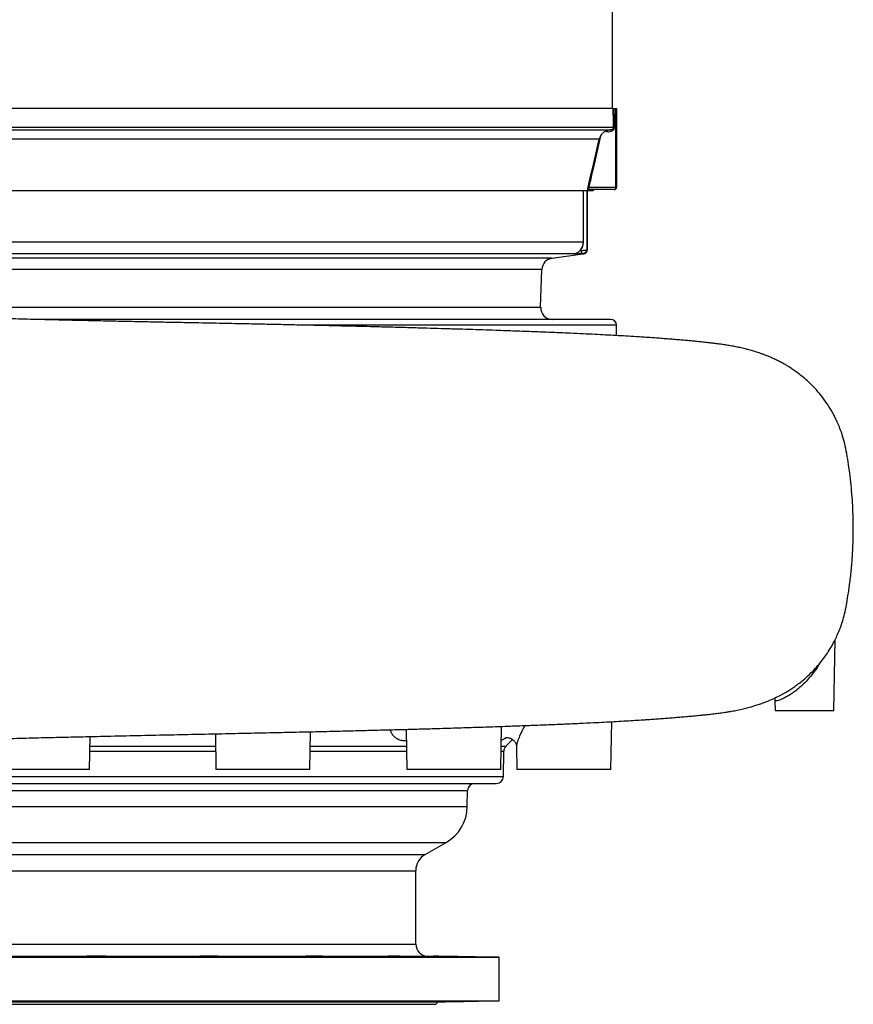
# Model space of a CAD drawing. Header units: millimetres. Extents: x 4189 to 16223, y 1378 to 18140.
# Tile 7 of 11: x 12673 to 16223, y 1378 to 5568. Entities that reach past the tile are written whole.
import ezdxf

# ---------------------------------------------------------------- set-up
doc = ezdxf.new("R2010")
doc.units = ezdxf.units.MM
doc.header["$LTSCALE"] = 5

msp = doc.modelspace()

# ---------------------------------------------------------------- linework, layer by layer
at = {"color": 7, "linetype": 'Continuous', "lineweight": 25}
for p, q in [((15197, 5190.3), (15197, 14210.3)), ((15200, 5190.3), (11278.9, 5190.3)), ((15202.9, 5190.3), (15211.6, 5190.3)), ((15211.6, 4855.3), (15211.6, 5190.3)), ((15211.6, 5190.3), (15214.5, 5190.3)), ((15214.5, 5190.3), (15214.5, 4855.3)), ((11277.4, 5110.5), (15201.6, 5110.5)), ((11288.8, 5100.3), (15190.2, 5100.3)), ((15140, 5060), (11339, 5060)), ((15073.1, 4840.3), (11364.5, 4840.3)), ((15092.4, 4840.3), (15073.1, 4840.3)), ((15073.1, 4621.3), (15073.1, 4840.3)), ((15073.4, 4621.3), (15073.4, 4840.3)), ((15089.3, 4589.3), (15089.3, 4840.3)), ((15089.5, 4840.3), (15089.5, 4589.3)), ((15096.5, 4855.3), (15211.6, 4855.3)), ((15114.5, 4840.3), (15097.5, 4840.3)), ((15204.5, 4845.3), (15104.1, 4845.3)), ((15114.5, 4840.3), (15114.7, 4841.2)), ((15214.5, 4855.3), (15211.6, 4855.3)), ((15073.1, 4621.3), (11847.2, 4621.3)), ((15035.5, 4571.8), (11879.2, 4571.8)), ((14939.9, 4553.3), (15071.4, 4571.8)), ((15079, 4573.6), (15079, 4573.6)), ((15089.3, 4589.3), (15089.5, 4589.3)), ((14891.3, 4344.6), (14896.9, 4505.5)), ((15189.5, 4292.8), (12729.7, 4292.8)), ((15214.5, 4223.9), (15214.5, 4267.8)), ((16139.5, 2627.8), (16144.7, 2928.9)), ((15888.7, 2670.8), (15889.5, 2627.8)), ((15888.8, 2670.6), (15888.8, 2670.8)), ((15889.5, 2627.8), (16139.5, 2627.8)), ((14721.1, 2377.8), (14724.3, 2560.7)), ((15190.2, 2377.8), (15193.8, 2580.8)), ((12970.4, 2377.8), (12972.8, 2517.6)), ((13506, 2529.1), (13508.6, 2377.8)), ((13908.6, 2377.8), (13911.4, 2537.9)), ((14318.2, 2546.5), (14321.1, 2377.8)), ((14743.2, 2476.4), (14771.5, 2504.7)), ((14788.6, 2474), (14790.2, 2377.8)), ((14732.5, 2347.3), (14734.4, 2455.7)), ((12970.4, 2377.8), (12570.4, 2377.8)), ((13908.6, 2377.8), (13508.6, 2377.8)), ((14721.1, 2377.8), (14321.1, 2377.8)), ((15190.2, 2377.8), (14790.2, 2377.8)), ((11776.5, 2317.8), (14702.5, 2317.8)), ((14578.8, 2219.6), (14580, 2288.3)), ((14399.5, 2015.3), (14488.8, 2066.9)), ((14359.5, 1633.1), (14359.5, 1946)), ((11764.5, 1577.8), (14714.5, 1577.8)), ((14714.5, 1577.8), (14408.6, 1583.1)), ((14714.5, 1392.8), (14714.5, 1577.8)), ((11764.5, 1392.8), (14714.5, 1392.8)), ((12024, 1388.3), (14455, 1388.3)), ((14444.5, 1377.8), (14455, 1388.3)), ((14455, 1388.3), (14714.5, 1392.8)), ((12034.5, 1377.8), (14444.5, 1377.8))]:
    msp.add_line(p, q, dxfattribs=at)
at = {"color": 8, "linetype": 'Continuous', "lineweight": 25}
for p, q in [((15098, 4841.2), (15098.7, 4843)), ((15114.7, 4841.2), (15098, 4841.2)), ((15102.9, 4845.3), (15102.7, 4845.3)), ((15073.4, 4621.3), (15073.1, 4621.3)), ((15071.4, 4571.8), (15054.2, 4571.8)), ((15059.7, 4586.6), (15066.9, 4586.6)), ((14939.9, 4553.3), (12013.2, 4553.3)), ((14896.9, 4505.5), (12044.3, 4505.5)), ((12050, 4344.6), (14891.3, 4344.6)), ((15214.5, 4267.8), (13907.6, 4267.8)), ((14724.3, 2557.5), (14726.2, 2560.7)), ((12972.1, 2476.4), (13506.9, 2476.4)), ((13910.3, 2476.4), (14319.4, 2476.4)), ((14722.8, 2476.4), (14743.2, 2476.4)), ((12971.7, 2455.7), (13507.2, 2455.7)), ((13910, 2455.7), (14319.8, 2455.7)), ((14722.5, 2455.7), (14734.4, 2455.7)), ((11746.5, 2347.3), (14732.5, 2347.3)), ((11899, 2288.3), (14580, 2288.3)), ((11900.2, 2219.6), (14578.8, 2219.6)), ((11990.2, 2066.9), (14488.8, 2066.9)), ((12079.5, 2015.3), (14399.5, 2015.3)), ((12535.7, 1946), (14359.5, 1946)), ((12119.5, 1633.1), (14359.5, 1633.1)), ((12070.4, 1583.1), (14408.6, 1583.1))]:
    msp.add_line(p, q, dxfattribs=at)
at = {"color": 7, "linetype": 'Continuous', "lineweight": 25, "flags": 128}
for points in [[(15201.6, 5110.5), (15201.2, 5130.5), (15200, 5190.3)], [(15202.9, 5190.3), (15203.8, 5145.1), (15204.5, 5110.7)], [(15073.2, 4616), (15073.2, 4616), (15072.8, 4616)], [(12940.6, 1580.1), (12949.3, 1580), (12959.1, 1579.9), (12969.7, 1579.9), (12980.8, 1579.9), (12992.2, 1579.9), (13003.5, 1580), (13014.3, 1580.1), (13024.4, 1580.2), (13033.4, 1580.4), (13041.2, 1580.5), (13047.5, 1580.7), (13052.1, 1580.9), (13054.9, 1581.1), (13055.8, 1581.3), (13054.8, 1581.5), (13051.9, 1581.7), (13047.2, 1581.8), (13040.8, 1582), (13032.9, 1582.1), (13023.8, 1582.2), (13013.6, 1582.2), (13002.8, 1582.3), (12991.5, 1582.2), (12980.1, 1582.2), (12969, 1582.1), (12958.4, 1582), (12948.7, 1581.9), (12940.1, 1581.7), (12932.8, 1581.5), (12927.2, 1581.3), (12923.2, 1581.1), (12921.1, 1580.9), (12921.1, 1580.9)], [(13954.8, 1580.1), (13966.1, 1580), (13977.1, 1579.9), (13987.5, 1579.9), (13996.9, 1579.9), (14005.2, 1579.9), (14012, 1580), (14017.2, 1580.1), (14020.6, 1580.2), (14022.2, 1580.4), (14021.8, 1580.5), (14019.6, 1580.7), (14015.5, 1580.9), (14009.6, 1581.1), (14002.3, 1581.3), (13993.5, 1581.5), (13983.7, 1581.7), (13973.1, 1581.8), (13961.9, 1582), (13950.5, 1582.1), (13939.3, 1582.2), (13928.5, 1582.2), (13918.4, 1582.3), (13909.4, 1582.2), (13901.6, 1582.2), (13895.4, 1582.1), (13890.9, 1582), (13888.1, 1581.9), (13888.1, 1581.9)], [(14335.8, 1580.1), (14345.9, 1580), (14355, 1579.9), (14362.8, 1579.9), (14369.1, 1579.9), (14373.8, 1579.9), (14376.6, 1580), (14377.5, 1580.1), (14376.5, 1580.2), (14373.6, 1580.4), (14369, 1580.5), (14362.6, 1580.7), (14354.8, 1580.9), (14345.6, 1581.1), (14335.5, 1581.3), (14324.7, 1581.5), (14313.4, 1581.7), (14302, 1581.8), (14290.9, 1582), (14280.3, 1582.1), (14270.5, 1582.2), (14261.9, 1582.2), (14254.6, 1582.3), (14248.9, 1582.2), (14245, 1582.2), (14242.9, 1582.1), (14242.9, 1582.1)]]:
    msp.add_lwpolyline(points, dxfattribs=at)
at = {"color": 8, "linetype": 'Continuous', "lineweight": 25, "flags": 128}
msp.add_lwpolyline([(15040.3, 4572.9), (15038.5, 4572.2), (15036, 4571.6)], dxfattribs=at)
at = {"color": 7, "linetype": 'Continuous', "lineweight": 25}
for centre, radius, start, end in [((15205.1, 5076.1), 34.5, 91.0726, 95.8608), ((15098.3, 4860.6), 5.54, 217.2982, 251.2194), ((15119.6, 4840.3), 5, 90, 169.1145), ((15202.7, 4854.1), 8.93, 281.4212, 8.0495), ((15204.5, 4855.3), 10, 270, 0), ((15052, 4586.5), 14.9, 278.5054, 0.4161), ((15064.5, 4621.3), 50, 278, 286.9213), ((15074.5, 4587.7), 15, 287.5351, 359.753), ((15074.4, 4589.1), 14.8, 294.3799, 0.7565), ((15074.5, 4589.3), 15, 293.7975, 359.9931), ((14946.9, 4503.8), 50, 98, 178), ((14941.3, 4342.8), 50, 178, 270), ((15189.5, 4267.8), 25, 0, 90), ((14764.4, 2455.2), 30, 135, 179), ((14702.5, 2347.8), 30, 270, 359), ((14610, 2287.8), 30, 90, 179), ((14398.8, 2222.8), 180, 300, 359), ((14439.5, 1946), 80, 120, 180), ((14409.5, 1633.1), 50, 180, 269)]:
    msp.add_arc(centre, radius, start, end, dxfattribs=at)
at = {"color": 8, "linetype": 'Continuous', "lineweight": 25}
msp.add_arc((15103, 4840.3), 5.01, 130.4005, 169.2548, dxfattribs=at)
at = {"color": 7, "linetype": 'Continuous', "lineweight": 25}
for points, knots in [([(15200, 5190.3), (15200.3, 5190.3), (15200.7, 5190.3), (15202.2, 5190.3), (15202.9, 5190.3)], [0, 0, 0, 0, 0.499833, 1, 1, 1, 1]), ([(15146.2, 5074), (15138.6, 5039.9), (15122.2, 4966.9), (15105.4, 4894.1), (15096.5, 4855.3)], [0, 0, 0, 0, 0.467695, 1, 1, 1, 1]), ([(15146.2, 5074), (15144.8, 5071.7), (15143.6, 5069.4), (15141.6, 5064.8), (15140.7, 5062.4), (15140, 5060)], [0, 0, 0, 0, 0.5, 0.5, 1, 1, 1, 1]), ([(15168.7, 5094.1), (15166, 5092.6), (15160.4, 5089.5), (15152.7, 5083), (15148.4, 5077), (15146.2, 5074)], [0, 0, 0, 0, 0.329739, 0.666317, 1, 1, 1, 1]), ([(15204.5, 5110.7), (15204.4, 5109), (15204.2, 5105.7), (15202, 5100.7), (15197.8, 5095.5), (15190.3, 5091), (15181.8, 5089.8), (15174.3, 5091.3), (15170.5, 5093), (15168.8, 5094.1), (15168.7, 5094.1)], [0, 0, 0, 0, 0.081558, 0.1626524, 0.2822668, 0.4652357, 0.7289387, 0.863869, 0.9985615, 1, 1, 1, 1]), ([(15190.2, 5100.3), (15190.1, 5100.3), (15188.6, 5100.2), (15183.3, 5099.5), (15175.5, 5097.3), (15170.7, 5095), (15168.7, 5094.1)], [0, 0, 0, 0, 0.003213, 0.191316, 0.680467, 1, 1, 1, 1]), ([(15190.2, 5100.3), (15191.3, 5100.4), (15192.4, 5100.6), (15194.5, 5101.2), (15195.6, 5101.7), (15197.2, 5102.7), (15197.7, 5103), (15198.8, 5103.9), (15199.3, 5104.4), (15200.2, 5105.6), (15200.7, 5106.3), (15201.2, 5107.7), (15201.3, 5108.2), (15201.6, 5109.3), (15201.6, 5109.9), (15201.6, 5110.5)], [0, 0, 0, 0, 0.25, 0.25, 0.5, 0.5, 0.625, 0.625, 0.75, 0.75, 0.875, 0.875, 0.9375, 0.9375, 1, 1, 1, 1]), ([(15092.4, 4840.3), (15092.3, 4840.8), (15092.1, 4842.2), (15092.1, 4845.2), (15092.4, 4849.1), (15093, 4853.1), (15093.6, 4855.8), (15093.9, 4857.2)], [0, 0, 0, 0, 0.16624, 0.453205, 0.629039, 0.814703, 1, 1, 1, 1]), ([(15097.5, 4840.3), (15097.4, 4840.3), (15097.3, 4840.3), (15097, 4840.3), (15096.8, 4840.3), (15096.5, 4840.3), (15096.2, 4840.3), (15095.6, 4840.3), (15094.9, 4840.3), (15094.2, 4840.3), (15093.6, 4840.3), (15093.2, 4840.3), (15092.8, 4840.3), (15092.5, 4840.3), (15092.4, 4840.3)], [0, 0, 0, 0, 0.0580303, 0.1250202, 0.1694392, 0.2500871, 0.3751259, 0.5000589, 0.6249628, 0.7499615, 0.812496, 0.8750305, 0.9391979, 1, 1, 1, 1]), ([(15096.5, 4855.3), (15096.3, 4854.9), (15096, 4854.3), (15095.8, 4853.2), (15095.6, 4852.2), (15095.7, 4850.9), (15096.1, 4849.1), (15097.7, 4847.1), (15100.4, 4845.6), (15102.8, 4845.4), (15104.1, 4845.3)], [0, 0, 0, 0, 0.046485, 0.07681, 0.118753, 0.151615, 0.232711, 0.38986, 0.680043, 1, 1, 1, 1]), ([(15098.4, 4843), (15098.3, 4843), (15098.2, 4842.8), (15098.7, 4843.4), (15100.2, 4844.5), (15102.4, 4845.4), (15103.8, 4845.2), (15104, 4845.2)], [0, 0, 0, 0, 0.052104, 0.358578, 0.640374, 0.927994, 1, 1, 1, 1]), ([(15035.5, 4571.8), (15035.8, 4571.8), (15036.2, 4571.9), (15037.2, 4572.2), (15037.8, 4572.4), (15039.3, 4572.9), (15040.2, 4573.2), (15042, 4573.9), (15043, 4574.3), (15045, 4575.3), (15046, 4575.8), (15048.2, 4577), (15049.3, 4577.7), (15052.6, 4580), (15054.8, 4581.7), (15058, 4584.8), (15059, 4585.8), (15061, 4588.1), (15061.9, 4589.2), (15064.6, 4592.9), (15066.3, 4595.5), (15069, 4601), (15070.1, 4603.9), (15071.9, 4609.8), (15072.5, 4612.9), (15072.8, 4616)], [0, 0, 0, 0, 0.0625, 0.0625, 0.125, 0.125, 0.1875, 0.1875, 0.25, 0.25, 0.3125, 0.3125, 0.375, 0.375, 0.5, 0.5, 0.5625, 0.5625, 0.625, 0.625, 0.75, 0.75, 0.875, 0.875, 1, 1, 1, 1]), ([(15042.9, 4574.2), (15043, 4574.3), (15044.2, 4574.8), (15047.6, 4576.5), (15052.7, 4579.8), (15058.1, 4584.4), (15063.2, 4590.3), (15067.7, 4597.3), (15071.1, 4605.3), (15072.9, 4611.7), (15073, 4615.3), (15073, 4616)], [0, 0, 0, 0, 0.010782, 0.120386, 0.248674, 0.377751, 0.516472, 0.661426, 0.810744, 0.965852, 1, 1, 1, 1]), ([(15073.1, 4616), (15073.2, 4617.1), (15073.5, 4618.9), (15073.4, 4620.6), (15073.3, 4621.3)], [0, 0, 0, 0, 0.635088, 1, 1, 1, 1]), ([(15054.2, 4571.8), (15052.5, 4571.7), (15046.4, 4571.5), (15040.3, 4571.6), (15036, 4571.6)], [0, 0, 0, 0, 0.285296, 1, 1, 1, 1]), ([(15039.1, 4572.7), (15039.1, 4572.7), (15039.1, 4572.7), (15039.5, 4572.9), (15040.7, 4573.3), (15042.1, 4573.9), (15042.9, 4574.2)], [0, 0, 0, 0, 0.051498, 0.2249272, 0.5500816, 1, 1, 1, 1]), ([(15080.5, 4575.5), (15075.9, 4574.1), (15071.3, 4573.3), (15062.5, 4572.2), (15058.3, 4571.9), (15054.2, 4571.8)], [0, 0, 0, 0, 0.5, 0.5, 1, 1, 1, 1]), ([(15066.9, 4586.6), (15070.3, 4586.7), (15077.8, 4587), (15085.2, 4588.4), (15089.3, 4589.3)], [0, 0, 0, 0, 0.45596, 1, 1, 1, 1]), ([(15089.5, 4589.3), (15089.5, 4588.6), (15089.5, 4587.7), (15089.5, 4587.8), (15089.5, 4587.9)], [0, 0, 0, 0, 0.757101, 1, 1, 1, 1]), ([(11739, 2482.5), (11770.6, 2483.6), (11833.3, 2485.7), (11929.5, 2488.8), (12025.7, 2491.8), (12121.6, 2494.8), (12217.1, 2497.7), (12311.9, 2500.5), (12410.9, 2503.3), (12513.9, 2506.2), (12620.7, 2509), (12725.7, 2511.7), (12828.7, 2514.3), (12929.7, 2516.6), (13039.4, 2519.1), (13157.2, 2521.7), (13282.3, 2524.4), (13403.1, 2526.9), (13519.4, 2529.3), (13630.5, 2531.7), (13736.5, 2534), (13837.4, 2536.2), (13933.7, 2538.4), (14026.1, 2540.6), (14114.5, 2542.8), (14198.9, 2545), (14278.9, 2547.1), (14355.3, 2549.1), (14435.6, 2551.4), (14519.1, 2553.9), (14604.9, 2556.6), (14689, 2559.4), (14771.2, 2562.3), (14850.8, 2565.3), (14924.6, 2568.2), (14992.9, 2571.1), (15056.5, 2573.9), (15112, 2576.6), (15160.9, 2579), (15204, 2581.3), (15245.3, 2583.6), (15283.9, 2585.9), (15314.9, 2587.8), (15340.5, 2589.5), (15363.1, 2591), (15388.2, 2592.7), (15414.4, 2594.7), (15440.6, 2596.7), (15465.6, 2598.7), (15486.1, 2600.4), (15502.8, 2601.8), (15516.1, 2603), (15529.3, 2604.2), (15542.6, 2605.4), (15555.6, 2606.6), (15567.5, 2607.8), (15577.3, 2608.7), (15585, 2609.5), (15591.5, 2610.2), (15598.8, 2611), (15607.8, 2611.9), (15618.3, 2613.1), (15628.9, 2614.3), (15639.9, 2615.7), (15650.9, 2617.1), (15663.4, 2618.8), (15676.3, 2620.7), (15689.9, 2622.8), (15703.6, 2625.1), (15716.5, 2627.4), (15728.7, 2629.8), (15744.7, 2633.2), (15764.1, 2637.7), (15782.9, 2642.7), (15800.9, 2648), (15818.4, 2653.6), (15836.3, 2659.8), (15856.2, 2667.4), (15880.8, 2677.8), (15903.3, 2688.6), (15922.3, 2698.7), (15937.1, 2707.1), (15952.7, 2716.6), (15969.7, 2727.8), (15988.8, 2741.5), (16011.4, 2759.4), (16036, 2781.3), (16060.3, 2806.1), (16081.8, 2830.9), (16100.1, 2854.9), (16116.9, 2879.3), (16131.7, 2903.8), (16144.8, 2928.4), (16156.2, 2952.7), (16166.9, 2978.7), (16177.1, 3008.1), (16186.3, 3041), (16193.6, 3077.4), (16201, 3121.2), (16208.4, 3172.8), (16214.9, 3231.9), (16219.6, 3292.9), (16222.2, 3354.1), (16222.8, 3414.8), (16221.5, 3471.9), (16218.7, 3525.4), (16214.6, 3575.4), (16209.2, 3625.2), (16202.6, 3674), (16195.1, 3720.3), (16186.9, 3762.6), (16176.7, 3798.4), (16166.3, 3827.9), (16156.4, 3851.7), (16147, 3871.8), (16137.3, 3890.8), (16125.7, 3911.3), (16110.3, 3935.6), (16090.2, 3963.6), (16067.8, 3990.5), (16044.4, 4015.2), (16022.4, 4035.8), (16000.7, 4054), (15980.8, 4069.1), (15963.2, 4081.3), (15947.1, 4091.7), (15931.5, 4101), (15915.2, 4110), (15898.2, 4118.6), (15881.7, 4126.4), (15866.5, 4133), (15853, 4138.5), (15840.7, 4143.3), (15828.5, 4147.7), (15817.2, 4151.6), (15807.5, 4154.7), (15798.1, 4157.6), (15788.5, 4160.5), (15776.8, 4163.8), (15763.9, 4167.1), (15751.3, 4170.2), (15740.9, 4172.5), (15731.7, 4174.5), (15722.2, 4176.4), (15711.2, 4178.6), (15696.2, 4181.2), (15678.9, 4184.1), (15660.1, 4186.8), (15644, 4189), (15628.8, 4190.9), (15613, 4192.8), (15594.7, 4194.8), (15574.4, 4196.9), (15553, 4199.1), (15532.4, 4201), (15511.4, 4202.9), (15488.6, 4205), (15463.8, 4207.1), (15437.6, 4209.2), (15411.1, 4211.3), (15384.7, 4213.2), (15358.5, 4215.1), (15326.5, 4217.2), (15288.6, 4219.6), (15244.4, 4222.2), (15200.8, 4224.7), (15156.4, 4227), (15109.5, 4229.4), (15058.3, 4231.8), (15000, 4234.4), (14934.4, 4237.2), (14861.2, 4240.1), (14783, 4243), (14710.4, 4245.6), (14644.9, 4247.8), (14587.7, 4249.7), (14528.4, 4251.5), (14468, 4253.4), (14402.7, 4255.3), (14334.5, 4257.2), (14264.4, 4259.1), (14198.8, 4260.8), (14137.7, 4262.4), (14081.5, 4263.7), (14028.6, 4265), (13977.4, 4266.2), (13925.6, 4267.4), (13877.8, 4268.5), (13834.1, 4269.4), (13794.8, 4270.3), (13755.1, 4271.1), (13714.7, 4272), (13672.1, 4272.8), (13625.6, 4273.8), (13575.5, 4274.8), (13521.7, 4275.9), (13464.7, 4277), (13403, 4278.2), (13336.5, 4279.5), (13265.4, 4280.9), (13190.3, 4282.5), (13111.3, 4284.1), (13028.5, 4285.8), (12941.4, 4287.8), (12849.9, 4289.9), (12754.2, 4292.2), (12654.4, 4294.7), (12558.5, 4297.3), (12467.2, 4299.8), (12381, 4302.3), (12292.7, 4304.9), (12202.5, 4307.7), (12111.2, 4310.6), (12018.9, 4313.6), (11926, 4316.6), (11832, 4319.8), (11770.5, 4322), (11739.3, 4323.1)], [0, 0, 0, 0, 0.008849, 0.017552, 0.026113, 0.034518, 0.042765, 0.05086, 0.05881, 0.067904, 0.076807, 0.085519, 0.09404, 0.102369, 0.110506, 0.12114, 0.131434, 0.141394, 0.151026, 0.160337, 0.169176, 0.17772, 0.185974, 0.19394, 0.201756, 0.209273, 0.216489, 0.22347, 0.230298, 0.238979, 0.247371, 0.255477, 0.264347, 0.272854, 0.281004, 0.288798, 0.296247, 0.303611, 0.309183, 0.314781, 0.320407, 0.325817, 0.330779, 0.333652, 0.336994, 0.340808, 0.345018, 0.349235, 0.353408, 0.357537, 0.359844, 0.362171, 0.36452, 0.366891, 0.369283, 0.371556, 0.373492, 0.374774, 0.375874, 0.377191, 0.378847, 0.380843, 0.382987, 0.38486, 0.387214, 0.389306, 0.391845, 0.394551, 0.397093, 0.399435, 0.401548, 0.403731, 0.407654, 0.411149, 0.413367, 0.416518, 0.420175, 0.422914, 0.426685, 0.430325, 0.432274, 0.434005, 0.435629, 0.437447, 0.439497, 0.441792, 0.444851, 0.447836, 0.450599, 0.453141, 0.455461, 0.458052, 0.460301, 0.462374, 0.464682, 0.467243, 0.470058, 0.473124, 0.476391, 0.481022, 0.485988, 0.491071, 0.496096, 0.501114, 0.506046, 0.510199, 0.514318, 0.518436, 0.522559, 0.526451, 0.53002, 0.533186, 0.535621, 0.537742, 0.539547, 0.541113, 0.543037, 0.545452, 0.548362, 0.551764, 0.554305, 0.55697, 0.559394, 0.561544, 0.563428, 0.565066, 0.566823, 0.568944, 0.571246, 0.573476, 0.575669, 0.577703, 0.579753, 0.582156, 0.584141, 0.585802, 0.587146, 0.588656, 0.590538, 0.593129, 0.59525, 0.596878, 0.598339, 0.600027, 0.601944, 0.604236, 0.608301, 0.611753, 0.614651, 0.617448, 0.620375, 0.623633, 0.627744, 0.631608, 0.635176, 0.638779, 0.64277, 0.647084, 0.651468, 0.655704, 0.659793, 0.663733, 0.667524, 0.673928, 0.679988, 0.685779, 0.691365, 0.697231, 0.703485, 0.710127, 0.717959, 0.726086, 0.734475, 0.743131, 0.748709, 0.754394, 0.760186, 0.766073, 0.771786, 0.778661, 0.785063, 0.790984, 0.796432, 0.801413, 0.805892, 0.810324, 0.8148, 0.81932, 0.822636, 0.825975, 0.82934, 0.832729, 0.836206, 0.840084, 0.84441, 0.848767, 0.8535, 0.858608, 0.864094, 0.869957, 0.876199, 0.882646, 0.889455, 0.896629, 0.904169, 0.912076, 0.920349, 0.928989, 0.936019, 0.943275, 0.95076, 0.958478, 0.966432, 0.974483, 0.982766, 0.99127, 1, 1, 1, 1]), ([(15886.9, 2681), (15887.1, 2680.5), (15888.4, 2678.1), (15889.1, 2674.5), (15889.1, 2671.5), (15889.1, 2670.6)], [0, 0, 0, 0, 0.143826, 0.74071, 1, 1, 1, 1]), ([(14739.4, 2511.9), (14739.5, 2512), (14739.6, 2512), (14741.5, 2512.5), (14744.6, 2512.9), (14749.3, 2513.1), (14755.5, 2512.3), (14762.8, 2510.1), (14770.2, 2506.1), (14776.7, 2500.8), (14781.8, 2494.6), (14785.3, 2488.4), (14787.4, 2482.6), (14788.4, 2477.9), (14788.7, 2474.9), (14788.7, 2474), (14788.7, 2473.9)], [0, 0, 0, 0, 0.06537, 0.131956, 0.197743, 0.263935, 0.342831, 0.430276, 0.52026, 0.608593, 0.693036, 0.772983, 0.848593, 0.920381, 0.990059, 1, 1, 1, 1]), ([(12921, 1580.8), (12921, 1580.8), (12920.8, 1580.7), (12922.5, 1580.6), (12926, 1580.4), (12931.8, 1580.2), (12937.4, 1580.1), (12940.6, 1580.1)], [0, 0, 0, 0, 0.087321, 0.302195, 0.517062, 0.731928, 1, 1, 1, 1]), ([(13558, 1580.9), (13557.6, 1581), (13556.8, 1581.1), (13553.2, 1581.3), (13547.9, 1581.5), (13541, 1581.7), (13532.6, 1581.8), (13523.1, 1582), (13512.6, 1582.1), (13501.5, 1582.2), (13490.1, 1582.2), (13478.7, 1582.3), (13467.7, 1582.2), (13457.3, 1582.2), (13447.9, 1582.1), (13439.7, 1582), (13432.9, 1581.9), (13427.8, 1581.7), (13424.3, 1581.5), (13423.6, 1581.4), (13423.2, 1581.3)], [0, 0, 0, 0, 0.055566, 0.111131, 0.166699, 0.222267, 0.277833, 0.333399, 0.388958, 0.444517, 0.500066, 0.555616, 0.61116, 0.666703, 0.722246, 0.777789, 0.833337, 0.888885, 0.944442, 1, 1, 1, 1]), ([(13423.4, 1581.3), (13423.4, 1581.2), (13423.5, 1581.1), (13425.8, 1580.9), (13429.9, 1580.7), (13435.9, 1580.6), (13443.4, 1580.4), (13452.9, 1580.2), (13460.6, 1580.1), (13464.8, 1580.1)], [0, 0, 0, 0, 0.105191, 0.248411, 0.391639, 0.534869, 0.678091, 0.821314, 1, 1, 1, 1]), ([(13464.8, 1580.1), (13468.4, 1580.1), (13475.6, 1580), (13486.9, 1579.9), (13498.3, 1579.9), (13509.5, 1579.9), (13520.2, 1579.9), (13530, 1580), (13538.7, 1580.1), (13546.1, 1580.2), (13551.9, 1580.3), (13555.9, 1580.5), (13558, 1580.7), (13558, 1580.8), (13557.9, 1580.8)], [0, 0, 0, 0, 0.085895, 0.17179, 0.257685, 0.343581, 0.429473, 0.515364, 0.601257, 0.68715, 0.773052, 0.858953, 0.944866, 1, 1, 1, 1]), ([(13887.3, 1581.7), (13887.3, 1581.7), (13887, 1581.6), (13888.2, 1581.5), (13891, 1581.3), (13895.8, 1581.1), (13902.3, 1580.9), (13910.2, 1580.7), (13919.4, 1580.6), (13929.7, 1580.4), (13941.5, 1580.2), (13950, 1580.1), (13954.8, 1580.1)], [0, 0, 0, 0, 0.006679, 0.114079, 0.221479, 0.328893, 0.436308, 0.543729, 0.651151, 0.758568, 0.865985, 1, 1, 1, 1]), ([(14242.7, 1582), (14242.7, 1582), (14242.5, 1582), (14244.1, 1581.9), (14247.6, 1581.7), (14253, 1581.5), (14259.9, 1581.3), (14268.4, 1581.1), (14277.9, 1580.9), (14288.4, 1580.7), (14299.5, 1580.6), (14310.9, 1580.4), (14323.3, 1580.2), (14331.3, 1580.1), (14335.8, 1580.1)], [0, 0, 0, 0, 0.033549, 0.119454, 0.205359, 0.291277, 0.377195, 0.463125, 0.549055, 0.634991, 0.720926, 0.806858, 0.89279, 1, 1, 1, 1]), ([(14569.6, 1579.9), (14569.2, 1580), (14568.4, 1580), (14564.8, 1580.1), (14559.6, 1580.2), (14552.7, 1580.3), (14544.4, 1580.5), (14534.8, 1580.7), (14524.4, 1580.9), (14513.3, 1581.1), (14501.9, 1581.3), (14490.5, 1581.5), (14479.5, 1581.7), (14469.1, 1581.8), (14459.6, 1582), (14451.4, 1582.1), (14444.5, 1582.2), (14439.4, 1582.2), (14435.9, 1582.3), (14435.2, 1582.2), (14434.8, 1582.2)], [0, 0, 0, 0, 0.055544, 0.111088, 0.166633, 0.222183, 0.277733, 0.33329, 0.388848, 0.444412, 0.499977, 0.555544, 0.611112, 0.666677, 0.722243, 0.777801, 0.833359, 0.888908, 0.944457, 1, 1, 1, 1]), ([(14435, 1582.2), (14435, 1582.2), (14435, 1582.2), (14437.3, 1582.1), (14441.4, 1582), (14447.4, 1581.9), (14454.8, 1581.7), (14463.6, 1581.5), (14473.5, 1581.3), (14484.2, 1581.1), (14495.5, 1580.9), (14506.9, 1580.7), (14518.2, 1580.6), (14529, 1580.4), (14540, 1580.2), (14546.4, 1580.1), (14550, 1580.1)], [0, 0, 0, 0, 0.051491, 0.123069, 0.194647, 0.266232, 0.337817, 0.409414, 0.48101, 0.552616, 0.624223, 0.695834, 0.767445, 0.839053, 0.91066, 1, 1, 1, 1]), ([(14550, 1580.1), (14552.5, 1580.1), (14557.6, 1580), (14563.4, 1579.9), (14567.4, 1579.9), (14569.6, 1579.9), (14569.5, 1579.9), (14569.5, 1579.9)], [0, 0, 0, 0, 0.21473, 0.429461, 0.644193, 0.858925, 1, 1, 1, 1]), ([(12940.6, 1390.5), (12943.4, 1390.6), (12949, 1390.6), (12958.9, 1390.7), (12969.6, 1390.7), (12980.8, 1390.7), (12992.2, 1390.7), (13003.6, 1390.6), (13014.4, 1390.5), (13024.6, 1390.4), (13033.7, 1390.3), (13041.5, 1390.1), (13047.8, 1389.9), (13052.4, 1389.7), (13055.2, 1389.5), (13056.1, 1389.3), (13055.1, 1389.1), (13052.2, 1388.9), (13047.4, 1388.8), (13041.1, 1388.6), (13033.1, 1388.5), (13024, 1388.4), (13013.8, 1388.4), (13002.8, 1388.3), (12991.5, 1388.4), (12980.1, 1388.4), (12968.9, 1388.5), (12958.3, 1388.6), (12948.5, 1388.7), (12939.8, 1388.9), (12932.6, 1389.1), (12926.9, 1389.3), (12922.9, 1389.5), (12920.8, 1389.7), (12920.7, 1389.9), (12922.4, 1390.1), (12926, 1390.2), (12931.8, 1390.4), (12937.4, 1390.5), (12940.6, 1390.5)], [0, 0, 0, 0, 0.026843, 0.053686, 0.080529, 0.107373, 0.134215, 0.161056, 0.187899, 0.214741, 0.241586, 0.268431, 0.29528, 0.322129, 0.348981, 0.375833, 0.402687, 0.42954, 0.456393, 0.483245, 0.510094, 0.536943, 0.563788, 0.590632, 0.617474, 0.644316, 0.671157, 0.697998, 0.724842, 0.751686, 0.778534, 0.805382, 0.832234, 0.859086, 0.88594, 0.912794, 0.939646, 0.966499, 1, 1, 1, 1]), ([(13464.8, 1390.5), (13468.4, 1390.6), (13475.6, 1390.6), (13486.9, 1390.7), (13498.3, 1390.7), (13509.5, 1390.7), (13520.2, 1390.7), (13530, 1390.6), (13538.7, 1390.5), (13546.1, 1390.4), (13551.9, 1390.3), (13555.9, 1390.1), (13558.1, 1389.9), (13558.4, 1389.7), (13556.7, 1389.5), (13553.2, 1389.3), (13547.9, 1389.1), (13541, 1388.9), (13532.6, 1388.8), (13523.1, 1388.6), (13512.6, 1388.5), (13501.5, 1388.4), (13490.1, 1388.4), (13478.7, 1388.3), (13467.7, 1388.4), (13457.3, 1388.4), (13447.9, 1388.5), (13439.7, 1388.6), (13432.9, 1388.7), (13427.7, 1388.9), (13424.4, 1389.1), (13422.9, 1389.3), (13423.4, 1389.5), (13425.7, 1389.7), (13430, 1389.9), (13435.9, 1390.1), (13443.4, 1390.2), (13452.9, 1390.4), (13460.6, 1390.5), (13464.8, 1390.5)], [0, 0, 0, 0, 0.026843, 0.053686, 0.080529, 0.107372, 0.134214, 0.161056, 0.187899, 0.214741, 0.241586, 0.268431, 0.29528, 0.322129, 0.348981, 0.375833, 0.402687, 0.42954, 0.456393, 0.483245, 0.510094, 0.536943, 0.563788, 0.590632, 0.617474, 0.644316, 0.671157, 0.697998, 0.724842, 0.751686, 0.778534, 0.805382, 0.832234, 0.859086, 0.88594, 0.912793, 0.939646, 0.966498, 1, 1, 1, 1]), ([(13954.8, 1390.5), (13958.6, 1390.6), (13966.2, 1390.6), (13977.2, 1390.7), (13987.7, 1390.7), (13997.2, 1390.7), (14005.4, 1390.7), (14012.3, 1390.6), (14017.5, 1390.5), (14021, 1390.4), (14022.5, 1390.3), (14022.2, 1390.1), (14019.9, 1389.9), (14015.8, 1389.7), (14009.9, 1389.5), (14002.5, 1389.3), (13993.7, 1389.1), (13983.8, 1388.9), (13973.1, 1388.8), (13961.9, 1388.6), (13950.5, 1388.5), (13939.2, 1388.4), (13928.3, 1388.4), (13918.2, 1388.3), (13909.2, 1388.4), (13901.4, 1388.4), (13895.1, 1388.5), (13890.5, 1388.6), (13887.8, 1388.7), (13887, 1388.9), (13888.1, 1389.1), (13891, 1389.3), (13895.8, 1389.5), (13902.3, 1389.7), (13910.2, 1389.9), (13919.4, 1390.1), (13929.7, 1390.2), (13941.5, 1390.4), (13950, 1390.5), (13954.8, 1390.5)], [0, 0, 0, 0, 0.026843, 0.053686, 0.080529, 0.107372, 0.134214, 0.161056, 0.187899, 0.214741, 0.241586, 0.268431, 0.29528, 0.322129, 0.348981, 0.375833, 0.402687, 0.42954, 0.456393, 0.483245, 0.510094, 0.536943, 0.563788, 0.590632, 0.617474, 0.644315, 0.671157, 0.697998, 0.724842, 0.751686, 0.778534, 0.805382, 0.832234, 0.859086, 0.88594, 0.912793, 0.939646, 0.966498, 1, 1, 1, 1]), ([(14335.8, 1390.5), (14339.3, 1390.6), (14346.1, 1390.6), (14355.2, 1390.7), (14363.1, 1390.7), (14369.4, 1390.7), (14374.1, 1390.7), (14376.9, 1390.6), (14377.8, 1390.5), (14376.8, 1390.4), (14373.9, 1390.3), (14369.3, 1390.1), (14362.9, 1389.9), (14355, 1389.7), (14345.8, 1389.5), (14335.6, 1389.3), (14324.7, 1389.1), (14313.4, 1388.9), (14302, 1388.8), (14290.8, 1388.6), (14280.1, 1388.5), (14270.3, 1388.4), (14261.7, 1388.4), (14254.4, 1388.3), (14248.7, 1388.4), (14244.7, 1388.4), (14242.6, 1388.5), (14242.3, 1388.6), (14244.1, 1388.7), (14247.6, 1388.9), (14253, 1389.1), (14259.9, 1389.3), (14268.4, 1389.5), (14277.9, 1389.7), (14288.4, 1389.9), (14299.5, 1390.1), (14310.9, 1390.2), (14323.3, 1390.4), (14331.4, 1390.5), (14335.8, 1390.5)], [0, 0, 0, 0, 0.026843, 0.053686, 0.080529, 0.107372, 0.134214, 0.161056, 0.187899, 0.214741, 0.241586, 0.268431, 0.29528, 0.322129, 0.348981, 0.375833, 0.402687, 0.42954, 0.456393, 0.483245, 0.510094, 0.536943, 0.563788, 0.590632, 0.617474, 0.644316, 0.671157, 0.697998, 0.724842, 0.751686, 0.778534, 0.805382, 0.832234, 0.859086, 0.88594, 0.912793, 0.939646, 0.966499, 1, 1, 1, 1]), ([(14550, 1390.5), (14552.5, 1390.6), (14557.6, 1390.6), (14563.4, 1390.7), (14567.4, 1390.7), (14569.7, 1390.7), (14569.9, 1390.7), (14568.3, 1390.6), (14564.8, 1390.5), (14559.6, 1390.4), (14552.7, 1390.3), (14544.3, 1390.1), (14534.8, 1389.9), (14524.4, 1389.7), (14513.3, 1389.5), (14501.9, 1389.3), (14490.5, 1389.1), (14479.5, 1388.9), (14469.1, 1388.8), (14459.6, 1388.6), (14451.4, 1388.5), (14444.5, 1388.4), (14439.4, 1388.4), (14436, 1388.3), (14434.5, 1388.4), (14434.9, 1388.4), (14437.3, 1388.5), (14441.4, 1388.6), (14447.4, 1388.7), (14454.8, 1388.9), (14463.6, 1389.1), (14473.5, 1389.3), (14484.2, 1389.5), (14495.5, 1389.7), (14506.9, 1389.9), (14518.2, 1390.1), (14529, 1390.2), (14540, 1390.4), (14546.4, 1390.5), (14550, 1390.5)], [0, 0, 0, 0, 0.026843, 0.053686, 0.080529, 0.107373, 0.134215, 0.161056, 0.187899, 0.214741, 0.241586, 0.268431, 0.29528, 0.322129, 0.348981, 0.375833, 0.402687, 0.42954, 0.456393, 0.483245, 0.510094, 0.536943, 0.563788, 0.590632, 0.617474, 0.644316, 0.671157, 0.697998, 0.724842, 0.751686, 0.778534, 0.805382, 0.832234, 0.859086, 0.88594, 0.912794, 0.939646, 0.966499, 1, 1, 1, 1])]:
    msp.add_open_spline(points, degree=3, knots=knots, dxfattribs=at)
for points in [[(15093.9, 4857.2), (15109.5, 4924.7), (15124.9, 4992.3), (15140, 5060)], [(15098, 4841.2), (15097.9, 4840.9), (15097.7, 4840.6), (15097.5, 4840.3)], [(15072.8, 4616), (15073, 4617.7), (15073.1, 4619.5), (15073.1, 4621.3)]]:
    msp.add_open_spline(points, degree=3, dxfattribs=at)
at = {"color": 8, "linetype": 'Continuous', "lineweight": 25}
for points, knots in [([(15079, 4573.6), (15078.9, 4573.5), (15078.8, 4573.3), (15079.8, 4574.6), (15080.5, 4575.5)], [0, 0, 0, 0, 0.242643, 1, 1, 1, 1]), ([(16078.4, 2827.5), (16077.2, 2825.4), (16069.7, 2812), (16052.6, 2788.4), (16029.2, 2759.9), (16005.4, 2735.7), (15984.1, 2717.2), (15963.9, 2702.2), (15945.7, 2690.4), (15928.7, 2681.2), (15914.3, 2674.6), (15903, 2670.7), (15895, 2668.8), (15890.2, 2668.8), (15888.7, 2669.7), (15888.8, 2670.6), (15888.8, 2670.6)], [0, 0, 0, 0, 0.02366, 0.148654, 0.273491, 0.36764, 0.461652, 0.535348, 0.60896, 0.680761, 0.752503, 0.815446, 0.878382, 0.938483, 0.998592, 1, 1, 1, 1]), ([(14824, 2564.3), (14823.3, 2563), (14818.2, 2554), (14809.5, 2536.5), (14800.5, 2516.8), (14794.6, 2501.2), (14791, 2489.8), (14788.7, 2480.2), (14788.8, 2475.8), (14788.8, 2474)], [0, 0, 0, 0, 0.035455, 0.239168, 0.489711, 0.618065, 0.74637, 0.899661, 1, 1, 1, 1]), ([(14319, 2498.4), (14312.7, 2498.7), (14299.9, 2499.3), (14283.9, 2504.8), (14270.7, 2513.4), (14260.4, 2525.1), (14254, 2536.2), (14251.9, 2544), (14251.3, 2546.3)], [0, 0, 0, 0, 0.176048, 0.358829, 0.541099, 0.723526, 0.915795, 1, 1, 1, 1]), ([(14745, 2512.9), (14741.5, 2510.5), (14733.1, 2505), (14726.9, 2502.3), (14723.3, 2500.8)], [0, 0, 0, 0, 0.422771, 1, 1, 1, 1])]:
    msp.add_open_spline(points, degree=3, knots=knots, dxfattribs=at)

doc.saveas('drawing.dxf')
